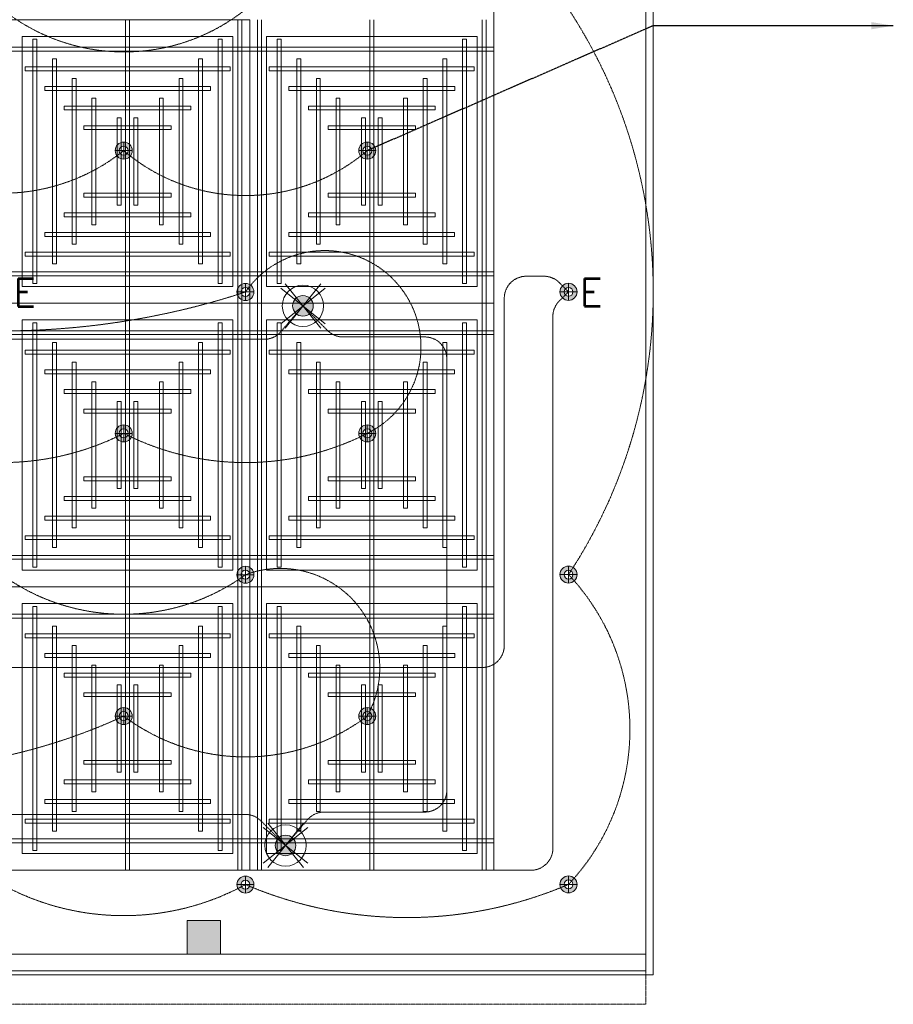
# Model space of a CAD drawing. Header units: millimetres. Extents: x -750 to 72845, y -24282 to 18874.
# Tile 13 of 154: x 8934 to 12913, y 152 to 4635. Entities that reach past the tile are written whole.
import ezdxf
from ezdxf.enums import TextEntityAlignment as Align

# ---------------------------------------------------------------- set-up
doc = ezdxf.new("R2010")
doc.units = ezdxf.units.MM
doc.header["$MEASUREMENT"] = 0
for name, pattern in [('DASHED', [19.05, 12.7, -6.35]), ('HIDDENX2', [0.75, 0.5, -0.25]), ('IRISH HOUSE_FF46_HYD AIRPORT_HVAC DUCTING LAYOUT 3$0$( Dashed )', [0.75, 0.5, -0.25])]:
    doc.linetypes.add(name, pattern=pattern)
doc.layers.get('0').update_dxf_attribs({"lineweight": 5})
for name, color, linetype, lineweight in [('E Celing Lighting', 5, 'DASHED', 5), ('IRISH HOUSE_FF46_HYD AIRPORT_HVAC DUCTING LAYOUT 3$0$00 Structural', 2, 'Continuous', 25), ('IRISH HOUSE_FF46_HYD AIRPORT_HVAC DUCTING LAYOUT 3$0$02_Elevation 00', 8, 'Continuous', 9), ('IRISH HOUSE_FF46_HYD AIRPORT_HVAC DUCTING LAYOUT 3$0$08_Hatch', 140, 'Continuous', 9), ('IRISH HOUSE_FF46_HYD AIRPORT_HVAC DUCTING LAYOUT 3$0$Ceiling', 14, 'Continuous', 9), ('IRISH HOUSE_FF46_HYD AIRPORT_HVAC DUCTING LAYOUT 3$0$Furniture', 14, 'Continuous', 9), ('IRISH HOUSE_FF46_HYD AIRPORT_HVAC DUCTING LAYOUT 3$0$Grey', 8, 'Continuous', 9), ('Lighting (Ceiling)', 160, 'Continuous', 15), ('M-MEP-ELLG-CABLE', 146, 'HIDDENX2', 20), ('M-MEP-ELPR-EQUIP', 6, 'Continuous', 20)]:
    doc.layers.add(name, color=color, linetype=linetype, lineweight=lineweight)
doc.layers.add('IRISH HOUSE_FF46_HYD AIRPORT_HVAC DUCTING LAYOUT 3$0$Flooring', color=8, linetype='Continuous')
doc.layers.add('IRISH HOUSE_FF46_HYD AIRPORT_HVAC DUCTING LAYOUT 3$0$RCP LAYOUT', color=8, linetype='Continuous')
doc.styles.add('Oswald Light', font='txt')
doc.styles.get("Standard").update_dxf_attribs({"font": 'romans.shx'})
doc.dimstyles.new('MDS-50', dxfattribs={"dimtxt": 100, "dimasz": 100, "dimexe": 50, "dimexo": 50, "dimgap": 25, "dimtad": 1, "dimdec": 0, "dimtxsty": 'Oswald Light', "dimcen": 0, "dimdle": 1.5875, "dimazin": 0, "dimtfac": 1, "dimtdec": 0, "dimtix": 1, "dimtmove": 0, "dimatfit": 0, "dimfxl": 0, "dimfrac": 2, "dimtolj": 1, "dimarcsym": 0})

# ---------------------------------------------------------------- blocks, each defined once
blk = doc.blocks.new('cl')
at = {"layer": 'Lighting (Ceiling)'}
h = blk.add_hatch(color=0, dxfattribs=at)
h.dxf.hatch_style = 1
h.paths.add_polyline_path([(1.53, 0.03, 1), (-1.53, 0.03, 1)])
h.paths.add_polyline_path([(-0.81, 0.03, -1), (0.81, 0.03, -1)], flags=16)
at = {"layer": 'Lighting (Ceiling)', "color": 0}
for p, q in [((-1.53, 0.03), (1.53, 0.03)), ((0, 1.56), (0, -1.5))]:
    blk.add_line(p, q, dxfattribs=at)
for radius in [1.53, 0.806]:
    blk.add_circle((0, 0.03), radius, dxfattribs=at)
at = {"color": 0}
blk.add_attdef('NAME', text='', height=5, dxfattribs=at).set_placement((0.84, 2.71), align=Align.MIDDLE_CENTER)
blk = doc.blocks.new('ljbsdinfpn')
at = {"layer": 'Lighting (Ceiling)'}
h = blk.add_hatch(color=6, dxfattribs=at)
h.dxf.hatch_style = 1
edge = h.paths.add_edge_path()
edge.add_arc((-23157.71, -1088.48), 1.85, 0, 360)
h = blk.add_hatch(color=6, dxfattribs=at)
h.dxf.hatch_style = 1
edge = h.paths.add_edge_path()
edge.add_arc((-23157.71, -1088.48), 1.85, 0, 360)
at = {"layer": 'Lighting (Ceiling)', "color": 6, "elevation": 0}
for points in [[(-23153.73, -1085.29), (-23161.69, -1091.68)], [(-23153.73, -1091.68), (-23161.69, -1085.29)], [(-23160.91, -1084.5), (-23154.51, -1092.46)], [(-23154.51, -1084.5), (-23160.91, -1092.46)]]:
    blk.add_lwpolyline(points, dxfattribs=at)
at = {"layer": 'Lighting (Ceiling)', "color": 6}
for radius in [3.7, 3.7, 1.85, 1.85]:
    blk.add_circle((-23157.71, -1088.48, 0), radius, dxfattribs=at)
blk = doc.blocks.new('skievubjn')
at = {"layer": 'E Celing Lighting', "color": 5}
for p in [(1744509.77, -78007.31, 0), (1744506.65, -78104.03, 0)]:
    blk.add_blockref('ljbsdinfpn', p, dxfattribs=at)
blk = doc.blocks.new('IRISH HOUSE_FF46_HYD AIRPORT_HVAC DUCTING LAYOUT 3$0$IRISH HOUSE-RCP LAYOUT')
at = {"layer": 'IRISH HOUSE_FF46_HYD AIRPORT_HVAC DUCTING LAYOUT 3$0$00 Structural', "lineweight": 0, "ltscale": 0.25}
h = blk.add_hatch(color=8, dxfattribs=at)
h.dxf.hatch_style = 1
h.paths.add_polyline_path([(9349.9, -8638.2), (9349.9, -8790.6), (9502.3, -8790.6), (9502.3, -8638.2)])
at = {"color": 8, "lineweight": 0, "ltscale": 0.25}
for p, q in [((10746.8, -3245.4), (10746.8, -8409.1)), ((8522.2, -4536.3), (9634.5, -4536.3)), ((9634.5, -4536.3), (9634.5, -5827.2)), ((9634.5, -4536.3), (9634.5, -5827.2)), ((10746.8, -5827.2), (10746.8, -4536.3)), ((8598.4, -4612.5), (9558.3, -4612.5)), ((8598.4, -5751), (8598.4, -4612.5)), ((9558.3, -4612.5), (9558.3, -5751)), ((10670.6, -4612.5), (9710.7, -4612.5)), ((9710.7, -4612.5), (9710.7, -5751)), ((10670.6, -5751), (10670.6, -4612.5)), ((9558.3, -5751), (8598.4, -5751)), ((9710.7, -5751), (10670.6, -5751)), ((9634.5, -5827.2), (8522.2, -5827.2)), ((9634.5, -5827.2), (8522.2, -5827.2)), ((9634.5, -7118.1), (9634.5, -5827.2)), ((9634.5, -7118.1), (9634.5, -5827.2)), ((9634.5, -5827.2), (10746.8, -5827.2)), ((9634.5, -5827.2), (10746.8, -5827.2)), ((10746.8, -5827.2), (10746.8, -7118.1)), ((9558.3, -5903.4), (8598.4, -5903.4)), ((8598.4, -5903.4), (8598.4, -7041.9)), ((9558.3, -7041.9), (9558.3, -5903.4)), ((9710.7, -7041.9), (9710.7, -5903.4)), ((9710.7, -5903.4), (10670.6, -5903.4)), ((10670.6, -5903.4), (10670.6, -7041.9)), ((8598.4, -7041.9), (9558.3, -7041.9)), ((10670.6, -7041.9), (9710.7, -7041.9)), ((8522.2, -7118.1), (9634.5, -7118.1)), ((8522.2, -7118.1), (9634.5, -7118.1)), ((9634.5, -7118.1), (9634.5, -8409.1)), ((10746.8, -7118.1), (9634.5, -7118.1)), ((9634.5, -7118.1), (9634.5, -8409.1)), ((10746.8, -7118.1), (9634.5, -7118.1)), ((10746.8, -8409.1), (10746.8, -7118.1)), ((8598.4, -7194.3), (9558.3, -7194.3)), ((8598.4, -8332.9), (8598.4, -7194.3)), ((9558.3, -7194.3), (9558.3, -8332.9)), ((10670.6, -7194.3), (9710.7, -7194.3)), ((9710.7, -7194.3), (9710.7, -8332.9)), ((10670.6, -8332.9), (10670.6, -7194.3)), ((9558.3, -8332.9), (8598.4, -8332.9)), ((9710.7, -8332.9), (10670.6, -8332.9)), ((10746.8, -8409.1), (1848.5, -8409.1)), ((9634.5, -8409.1), (8522.2, -8409.1)), ((9634.5, -8409.1), (10746.8, -8409.1))]:
    blk.add_line(p, q, dxfattribs=at)
at = {"layer": 'IRISH HOUSE_FF46_HYD AIRPORT_HVAC DUCTING LAYOUT 3$0$00 Structural', "color": 8, "lineweight": 0, "ltscale": 0.25}
for p, q in [((9349.9, -8638.2), (9502.3, -8638.2)), ((9349.9, -8790.6), (9349.9, -8638.2)), ((9502.3, -8638.2), (9502.3, -8790.6)), ((9502.3, -8790.6), (9349.9, -8790.6))]:
    blk.add_line(p, q, dxfattribs=at)
at = {"layer": 'IRISH HOUSE_FF46_HYD AIRPORT_HVAC DUCTING LAYOUT 3$0$02_Elevation 00', "color": 8, "lineweight": 0, "ltscale": 0.25}
blk.add_line((11438.4, -2926.3), (11438.4, -8866.9), dxfattribs=at)
at = {"layer": 'IRISH HOUSE_FF46_HYD AIRPORT_HVAC DUCTING LAYOUT 3$0$08_Hatch', "color": 8, "lineweight": 0, "ltscale": 0.25}
for p, q in [((8188.7, -8790.6), (11438.4, -8790.6)), ((11438.4, -8790.6), (11438.4, -8866.9)), ((11438.4, -8866.9), (8188.7, -8866.9))]:
    blk.add_line(p, q, dxfattribs=at)
at = {"layer": 'IRISH HOUSE_FF46_HYD AIRPORT_HVAC DUCTING LAYOUT 3$0$Ceiling', "color": 8, "lineweight": 0, "ltscale": 0.25}
for p, q in [((9069.4, -4536.3), (9087.3, -4536.3)), ((9069.4, -5827.2), (9069.4, -4536.3)), ((9087.3, -4536.3), (9087.3, -5827.2)), ((9598.8, -4536.3), (9580.9, -4536.3)), ((9580.9, -4536.3), (9580.9, -5827.2)), ((9598.8, -5827.2), (9598.8, -4536.3)), ((9670.2, -5827.2), (9670.2, -4536.3)), ((9688.1, -4536.3), (9688.1, -5827.2)), ((10181.7, -4536.3), (10181.7, -5827.2)), ((10199.6, -5827.2), (10199.6, -4536.3)), ((10693.2, -4536.3), (10693.2, -5827.2)), ((10711, -5827.2), (10711, -4536.3)), ((8522.2, -4661.4), (9634.5, -4661.4)), ((8647.3, -4625.7), (8665.2, -4625.7)), ((8647.3, -5737.9), (8647.3, -4625.7)), ((8665.2, -4625.7), (8665.2, -5737.9)), ((9491.5, -4625.7), (9509.4, -4625.7)), ((9491.5, -5737.9), (9491.5, -4625.7)), ((9509.4, -4625.7), (9509.4, -5737.9)), ((9634.5, -4661.4), (9634.5, -4679.3)), ((10746.8, -4661.4), (9634.5, -4661.4)), ((9634.5, -4661.4), (9634.5, -4679.3)), ((9777.5, -4625.7), (9759.6, -4625.7)), ((9759.6, -4625.7), (9759.6, -5737.9)), ((9777.5, -5737.9), (9777.5, -4625.7)), ((10621.7, -4625.7), (10603.8, -4625.7)), ((10603.8, -4625.7), (10603.8, -5737.9)), ((10621.7, -5737.9), (10621.7, -4625.7)), ((10746.8, -4679.3), (10746.8, -4661.4)), ((9634.5, -4679.3), (8522.2, -4679.3)), ((9634.5, -4679.3), (10746.8, -4679.3)), ((8611.7, -4768.7), (8611.7, -4750.8)), ((8611.7, -4750.8), (9545.1, -4750.8)), ((8736.7, -4715.1), (8754.6, -4715.1)), ((8736.7, -5648.5), (8736.7, -4715.1)), ((8754.6, -4715.1), (8754.6, -5648.5)), ((9402.2, -4715.1), (9420, -4715.1)), ((9402.2, -5648.5), (9402.2, -4715.1)), ((9420, -4715.1), (9420, -5648.5)), ((9545.1, -4750.8), (9545.1, -4768.7)), ((9723.9, -4750.8), (9723.9, -4768.7)), ((10657.3, -4750.8), (9723.9, -4750.8)), ((9866.8, -4715.1), (9849, -4715.1)), ((9849, -4715.1), (9849, -5648.5)), ((9866.8, -5648.5), (9866.8, -4715.1)), ((10532.3, -4715.1), (10514.4, -4715.1)), ((10514.4, -4715.1), (10514.4, -5648.5)), ((10532.3, -5648.5), (10532.3, -4715.1)), ((10657.3, -4768.7), (10657.3, -4750.8)), ((9545.1, -4768.7), (8611.7, -4768.7)), ((9723.9, -4768.7), (10657.3, -4768.7)), ((8701, -4858), (8701, -4840.2)), ((8701, -4840.2), (9455.8, -4840.2)), ((8826.1, -4804.4), (8843.9, -4804.4)), ((8826.1, -5559.1), (8826.1, -4804.4)), ((8843.9, -4804.4), (8843.9, -5559.1)), ((9312.8, -4804.4), (9330.7, -4804.4)), ((9312.8, -5559.1), (9312.8, -4804.4)), ((9330.7, -4804.4), (9330.7, -5559.1)), ((9455.8, -4840.2), (9455.8, -4858)), ((9813.2, -4840.2), (9813.2, -4858)), ((10568, -4840.2), (9813.2, -4840.2)), ((9956.2, -4804.4), (9938.3, -4804.4)), ((9938.3, -4804.4), (9938.3, -5559.1)), ((9956.2, -5559.1), (9956.2, -4804.4)), ((10442.9, -4804.4), (10425.1, -4804.4)), ((10425.1, -4804.4), (10425.1, -5559.1)), ((10442.9, -5559.1), (10442.9, -4804.4)), ((10568, -4858), (10568, -4840.2)), ((9455.8, -4858), (8701, -4858)), ((9813.2, -4858), (10568, -4858)), ((8790.4, -4947.4), (8790.4, -4929.5)), ((8790.4, -4929.5), (9366.4, -4929.5)), ((8933.4, -4893.8), (8915.5, -4893.8)), ((8915.5, -4893.8), (8915.5, -5469.8)), ((8933.4, -5469.8), (8933.4, -4893.8)), ((9223.4, -4893.8), (9241.3, -4893.8)), ((9223.4, -5469.8), (9223.4, -4893.8)), ((9241.3, -4893.8), (9241.3, -5469.8)), ((9366.4, -4929.5), (9366.4, -4947.4)), ((9902.6, -4929.5), (9902.6, -4947.4)), ((10478.6, -4929.5), (9902.6, -4929.5)), ((10045.6, -4893.8), (10027.7, -4893.8)), ((10027.7, -4893.8), (10027.7, -5469.8)), ((10045.6, -5469.8), (10045.6, -4893.8)), ((10335.6, -4893.8), (10353.5, -4893.8)), ((10335.6, -5469.8), (10335.6, -4893.8)), ((10353.5, -4893.8), (10353.5, -5469.8)), ((10478.6, -4947.4), (10478.6, -4929.5)), ((9366.4, -4947.4), (8790.4, -4947.4)), ((9902.6, -4947.4), (10478.6, -4947.4)), ((8879.8, -5036.8), (8879.8, -5018.9)), ((8879.8, -5018.9), (9277, -5018.9)), ((9049.6, -4983.1), (9031.7, -4983.1)), ((9031.7, -4983.1), (9031.7, -5380.4)), ((9049.6, -5380.4), (9049.6, -4983.1)), ((9107.3, -4983.1), (9125.1, -4983.1)), ((9107.3, -5380.4), (9107.3, -4983.1)), ((9125.1, -4983.1), (9125.1, -5380.4)), ((9277, -5018.9), (9277, -5036.8)), ((9992, -5018.9), (9992, -5036.8)), ((10389.2, -5018.9), (9992, -5018.9)), ((10161.7, -4983.1), (10143.9, -4983.1)), ((10143.9, -4983.1), (10143.9, -5380.4)), ((10161.7, -5380.4), (10161.7, -4983.1)), ((10219.4, -4983.1), (10237.3, -4983.1)), ((10219.4, -5380.4), (10219.4, -4983.1)), ((10237.3, -4983.1), (10237.3, -5380.4)), ((10389.2, -5036.8), (10389.2, -5018.9)), ((9277, -5036.8), (8879.8, -5036.8)), ((9992, -5036.8), (10389.2, -5036.8)), ((9277, -5326.8), (8879.8, -5326.8)), ((8879.8, -5326.8), (8879.8, -5344.7)), ((9277, -5344.7), (9277, -5326.8)), ((9992, -5344.7), (9992, -5326.8)), ((9992, -5326.8), (10389.2, -5326.8)), ((10389.2, -5326.8), (10389.2, -5344.7)), ((8879.8, -5344.7), (9277, -5344.7)), ((10389.2, -5344.7), (9992, -5344.7)), ((9366.4, -5416.2), (8790.4, -5416.2)), ((8790.4, -5416.2), (8790.4, -5434)), ((9031.7, -5380.4), (9049.6, -5380.4)), ((9125.1, -5380.4), (9107.3, -5380.4)), ((9366.4, -5434), (9366.4, -5416.2)), ((9902.6, -5434), (9902.6, -5416.2)), ((9902.6, -5416.2), (10478.6, -5416.2)), ((10143.9, -5380.4), (10161.7, -5380.4)), ((10237.3, -5380.4), (10219.4, -5380.4)), ((10478.6, -5416.2), (10478.6, -5434)), ((8790.4, -5434), (9366.4, -5434)), ((10478.6, -5434), (9902.6, -5434)), ((9455.8, -5505.5), (8701.1, -5505.5)), ((8701.1, -5505.5), (8701.1, -5523.4)), ((8915.5, -5469.8), (8933.4, -5469.8)), ((9241.3, -5469.8), (9223.4, -5469.8)), ((9455.8, -5523.4), (9455.8, -5505.5)), ((9813.2, -5523.4), (9813.2, -5505.5)), ((9813.2, -5505.5), (10567.9, -5505.5)), ((10027.7, -5469.8), (10045.6, -5469.8)), ((10353.5, -5469.8), (10335.6, -5469.8)), ((10567.9, -5505.5), (10567.9, -5523.4)), ((8701.1, -5523.4), (9455.8, -5523.4)), ((10567.9, -5523.4), (9813.2, -5523.4)), ((9545.1, -5594.9), (8611.7, -5594.9)), ((8611.7, -5594.9), (8611.7, -5612.8)), ((8843.9, -5559.1), (8826.1, -5559.1)), ((9330.7, -5559.1), (9312.8, -5559.1)), ((9545.1, -5612.8), (9545.1, -5594.9)), ((9723.9, -5612.8), (9723.9, -5594.9)), ((9723.9, -5594.9), (10657.3, -5594.9)), ((9938.3, -5559.1), (9956.2, -5559.1)), ((10425.1, -5559.1), (10442.9, -5559.1)), ((10657.3, -5594.9), (10657.3, -5612.8)), ((8611.7, -5612.8), (9545.1, -5612.8)), ((8754.6, -5648.5), (8736.7, -5648.5)), ((9420, -5648.5), (9402.2, -5648.5)), ((10657.3, -5612.8), (9723.9, -5612.8)), ((9849, -5648.5), (9866.8, -5648.5)), ((10514.4, -5648.5), (10532.3, -5648.5)), ((9634.5, -5684.3), (8522.2, -5684.3)), ((9634.5, -5702.1), (9634.5, -5684.3)), ((9634.5, -5684.3), (10746.8, -5684.3)), ((9634.5, -5702.1), (9634.5, -5684.3)), ((10746.8, -5684.3), (10746.8, -5702.1)), ((8522.2, -5702.1), (9634.5, -5702.1)), ((8665.2, -5737.9), (8647.3, -5737.9)), ((9509.4, -5737.9), (9491.5, -5737.9)), ((10746.8, -5702.1), (9634.5, -5702.1)), ((9759.6, -5737.9), (9777.5, -5737.9)), ((10603.8, -5737.9), (10621.7, -5737.9)), ((9087.3, -5827.2), (9069.4, -5827.2)), ((9069.4, -5827.2), (9069.4, -7118.1)), ((9087.3, -5827.2), (9069.4, -5827.2)), ((9087.3, -7118.1), (9087.3, -5827.2)), ((9580.9, -7118.1), (9580.9, -5827.2)), ((9580.9, -5827.2), (9598.8, -5827.2)), ((9580.9, -5827.2), (9598.8, -5827.2)), ((9598.8, -5827.2), (9598.8, -7118.1)), ((9688.1, -5827.2), (9670.2, -5827.2)), ((9670.2, -5827.2), (9670.2, -7118.1)), ((9688.1, -5827.2), (9670.2, -5827.2)), ((9688.1, -7118.1), (9688.1, -5827.2)), ((10181.7, -7118.1), (10181.7, -5827.2)), ((10181.7, -5827.2), (10199.6, -5827.2)), ((10181.7, -5827.2), (10199.6, -5827.2)), ((10199.6, -5827.2), (10199.6, -7118.1)), ((10693.2, -7118.1), (10693.2, -5827.2)), ((10693.2, -5827.2), (10711, -5827.2)), ((10693.2, -5827.2), (10711, -5827.2)), ((10711, -5827.2), (10711, -7118.1)), ((8665.2, -5916.6), (8647.3, -5916.6)), ((8647.3, -5916.6), (8647.3, -7028.8)), ((8665.2, -7028.8), (8665.2, -5916.6)), ((9509.4, -5916.6), (9491.5, -5916.6)), ((9491.5, -5916.6), (9491.5, -7028.8)), ((9509.4, -7028.8), (9509.4, -5916.6)), ((9759.6, -7028.8), (9759.6, -5916.6)), ((9759.6, -5916.6), (9777.5, -5916.6)), ((9777.5, -5916.6), (9777.5, -7028.8)), ((10603.8, -7028.8), (10603.8, -5916.6)), ((10603.8, -5916.6), (10621.7, -5916.6)), ((10621.7, -5916.6), (10621.7, -7028.8)), ((8522.2, -5952.3), (9634.5, -5952.3)), ((9634.5, -5952.3), (9634.5, -5970.2)), ((10746.8, -5952.3), (9634.5, -5952.3)), ((9634.5, -5952.3), (9634.5, -5970.2)), ((10746.8, -5970.2), (10746.8, -5952.3)), ((9634.5, -5970.2), (8522.2, -5970.2)), ((8754.6, -6006), (8736.7, -6006)), ((8736.7, -6006), (8736.7, -6939.4)), ((8754.6, -6939.4), (8754.6, -6006)), ((9420, -6006), (9402.2, -6006)), ((9402.2, -6006), (9402.2, -6939.4)), ((9420, -6939.4), (9420, -6006)), ((9634.5, -5970.2), (10746.8, -5970.2)), ((9849, -6939.4), (9849, -6006)), ((9849, -6006), (9866.8, -6006)), ((9866.8, -6006), (9866.8, -6939.4)), ((10514.4, -6939.4), (10514.4, -6006)), ((10514.4, -6006), (10532.3, -6006)), ((10532.3, -6006), (10532.3, -6939.4)), ((8611.7, -6059.6), (8611.7, -6041.7)), ((8611.7, -6041.7), (9545.1, -6041.7)), ((9545.1, -6041.7), (9545.1, -6059.6)), ((9723.9, -6041.7), (9723.9, -6059.6)), ((10657.3, -6041.7), (9723.9, -6041.7)), ((10657.3, -6059.6), (10657.3, -6041.7)), ((9545.1, -6059.6), (8611.7, -6059.6)), ((8843.9, -6095.3), (8826.1, -6095.3)), ((8826.1, -6095.3), (8826.1, -6850.1)), ((8843.9, -6850.1), (8843.9, -6095.3)), ((9330.7, -6095.3), (9312.8, -6095.3)), ((9312.8, -6095.3), (9312.8, -6850.1)), ((9330.7, -6850.1), (9330.7, -6095.3)), ((9723.9, -6059.6), (10657.3, -6059.6)), ((9938.3, -6850.1), (9938.3, -6095.3)), ((9938.3, -6095.3), (9956.2, -6095.3)), ((9956.2, -6095.3), (9956.2, -6850.1)), ((10425.1, -6850.1), (10425.1, -6095.3)), ((10425.1, -6095.3), (10442.9, -6095.3)), ((10442.9, -6095.3), (10442.9, -6850.1)), ((8701.1, -6148.9), (8701.1, -6131.1)), ((8701.1, -6131.1), (9455.8, -6131.1)), ((9455.8, -6131.1), (9455.8, -6148.9)), ((9813.2, -6131.1), (9813.2, -6148.9)), ((10567.9, -6131.1), (9813.2, -6131.1)), ((10567.9, -6148.9), (10567.9, -6131.1)), ((9455.8, -6148.9), (8701.1, -6148.9)), ((8915.5, -6760.7), (8915.5, -6184.7)), ((8915.5, -6184.7), (8933.4, -6184.7)), ((8933.4, -6184.7), (8933.4, -6760.7)), ((9241.3, -6184.7), (9223.4, -6184.7)), ((9223.4, -6184.7), (9223.4, -6760.7)), ((9241.3, -6760.7), (9241.3, -6184.7)), ((9813.2, -6148.9), (10567.9, -6148.9)), ((10027.7, -6760.7), (10027.7, -6184.7)), ((10027.7, -6184.7), (10045.6, -6184.7)), ((10045.6, -6184.7), (10045.6, -6760.7)), ((10353.5, -6184.7), (10335.6, -6184.7)), ((10335.6, -6184.7), (10335.6, -6760.7)), ((10353.5, -6760.7), (10353.5, -6184.7)), ((8790.4, -6238.3), (8790.4, -6220.4)), ((8790.4, -6220.4), (9366.4, -6220.4)), ((9366.4, -6220.4), (9366.4, -6238.3)), ((9902.6, -6220.4), (9902.6, -6238.3)), ((10478.6, -6220.4), (9902.6, -6220.4)), ((10478.6, -6238.3), (10478.6, -6220.4)), ((9366.4, -6238.3), (8790.4, -6238.3)), ((9031.7, -6671.3), (9031.7, -6274.1)), ((9031.7, -6274.1), (9049.6, -6274.1)), ((9049.6, -6274.1), (9049.6, -6671.3)), ((9125.1, -6274.1), (9107.3, -6274.1)), ((9107.3, -6274.1), (9107.3, -6671.3)), ((9125.1, -6671.3), (9125.1, -6274.1)), ((9902.6, -6238.3), (10478.6, -6238.3)), ((10143.9, -6671.3), (10143.9, -6274.1)), ((10143.9, -6274.1), (10161.7, -6274.1)), ((10161.7, -6274.1), (10161.7, -6671.3)), ((10237.3, -6274.1), (10219.4, -6274.1)), ((10219.4, -6274.1), (10219.4, -6671.3)), ((10237.3, -6671.3), (10237.3, -6274.1)), ((8879.8, -6327.7), (8879.8, -6309.8)), ((8879.8, -6309.8), (9277, -6309.8)), ((9277, -6309.8), (9277, -6327.7)), ((9992, -6309.8), (9992, -6327.7)), ((10389.2, -6309.8), (9992, -6309.8)), ((10389.2, -6327.7), (10389.2, -6309.8)), ((9277, -6327.7), (8879.8, -6327.7)), ((9992, -6327.7), (10389.2, -6327.7)), ((9277, -6617.7), (8879.8, -6617.7)), ((8879.8, -6617.7), (8879.8, -6635.6)), ((9277, -6635.6), (9277, -6617.7)), ((9992, -6635.6), (9992, -6617.7)), ((9992, -6617.7), (10389.2, -6617.7)), ((10389.2, -6617.7), (10389.2, -6635.6)), ((8879.8, -6635.6), (9277, -6635.6)), ((9049.6, -6671.3), (9031.7, -6671.3)), ((9107.3, -6671.3), (9125.1, -6671.3)), ((10389.2, -6635.6), (9992, -6635.6)), ((10161.7, -6671.3), (10143.9, -6671.3)), ((10219.4, -6671.3), (10237.3, -6671.3)), ((9366.4, -6707.1), (8790.4, -6707.1)), ((8790.4, -6707.1), (8790.4, -6725)), ((9366.4, -6725), (9366.4, -6707.1)), ((9902.6, -6725), (9902.6, -6707.1)), ((9902.6, -6707.1), (10478.6, -6707.1)), ((10478.6, -6707.1), (10478.6, -6725)), ((8790.4, -6725), (9366.4, -6725)), ((8933.4, -6760.7), (8915.5, -6760.7)), ((9223.4, -6760.7), (9241.3, -6760.7)), ((10478.6, -6725), (9902.6, -6725)), ((10045.6, -6760.7), (10027.7, -6760.7)), ((10335.6, -6760.7), (10353.5, -6760.7)), ((9455.8, -6796.4), (8701, -6796.4)), ((8701, -6796.4), (8701, -6814.3)), ((9455.8, -6814.3), (9455.8, -6796.4)), ((9813.2, -6814.3), (9813.2, -6796.4)), ((9813.2, -6796.4), (10568, -6796.4)), ((10568, -6796.4), (10568, -6814.3)), ((8701, -6814.3), (9455.8, -6814.3)), ((8826.1, -6850.1), (8843.9, -6850.1)), ((9312.8, -6850.1), (9330.7, -6850.1)), ((10568, -6814.3), (9813.2, -6814.3)), ((9956.2, -6850.1), (9938.3, -6850.1)), ((10442.9, -6850.1), (10425.1, -6850.1)), ((9545.1, -6885.8), (8611.7, -6885.8)), ((8611.7, -6885.8), (8611.7, -6903.7)), ((8611.7, -6903.7), (9545.1, -6903.7)), ((9545.1, -6903.7), (9545.1, -6885.8)), ((9723.9, -6903.7), (9723.9, -6885.8)), ((9723.9, -6885.8), (10657.3, -6885.8)), ((10657.3, -6903.7), (9723.9, -6903.7)), ((10657.3, -6885.8), (10657.3, -6903.7)), ((8736.7, -6939.4), (8754.6, -6939.4)), ((9402.2, -6939.4), (9420, -6939.4)), ((9866.8, -6939.4), (9849, -6939.4)), ((10532.3, -6939.4), (10514.4, -6939.4)), ((9634.5, -6975.2), (8522.2, -6975.2)), ((8522.2, -6993), (9634.5, -6993)), ((9634.5, -6993), (9634.5, -6975.2)), ((9634.5, -6975.2), (10746.8, -6975.2)), ((9634.5, -6993), (9634.5, -6975.2)), ((10746.8, -6993), (9634.5, -6993)), ((10746.8, -6975.2), (10746.8, -6993)), ((8647.3, -7028.8), (8665.2, -7028.8)), ((9491.5, -7028.8), (9509.4, -7028.8)), ((9777.5, -7028.8), (9759.6, -7028.8)), ((10621.7, -7028.8), (10603.8, -7028.8)), ((9069.4, -7118.1), (9087.3, -7118.1)), ((9069.4, -8409.1), (9069.4, -7118.1)), ((9069.4, -7118.1), (9087.3, -7118.1)), ((9087.3, -7118.1), (9087.3, -8409.1)), ((9598.8, -7118.1), (9580.9, -7118.1)), ((9580.9, -7118.1), (9580.9, -8409.1)), ((9598.8, -7118.1), (9580.9, -7118.1)), ((9598.8, -8409.1), (9598.8, -7118.1)), ((9670.2, -7118.1), (9688.1, -7118.1)), ((9670.2, -8409.1), (9670.2, -7118.1)), ((9670.2, -7118.1), (9688.1, -7118.1)), ((9688.1, -7118.1), (9688.1, -8409.1)), ((10199.6, -7118.1), (10181.7, -7118.1)), ((10181.7, -7118.1), (10181.7, -8409.1)), ((10199.6, -7118.1), (10181.7, -7118.1)), ((10199.6, -8409.1), (10199.6, -7118.1)), ((10711, -7118.1), (10693.2, -7118.1)), ((10693.2, -7118.1), (10693.2, -8409.1)), ((10711, -7118.1), (10693.2, -7118.1)), ((10711, -8409.1), (10711, -7118.1)), ((8647.3, -7207.5), (8665.2, -7207.5)), ((8647.3, -8319.7), (8647.3, -7207.5)), ((8665.2, -7207.5), (8665.2, -8319.7)), ((9491.5, -7207.5), (9509.4, -7207.5)), ((9491.5, -8319.7), (9491.5, -7207.5)), ((9509.4, -7207.5), (9509.4, -8319.7)), ((9777.5, -7207.5), (9759.6, -7207.5)), ((9759.6, -7207.5), (9759.6, -8319.7)), ((9777.5, -8319.7), (9777.5, -7207.5)), ((10621.7, -7207.5), (10603.8, -7207.5)), ((10603.8, -7207.5), (10603.8, -8319.7)), ((10621.7, -8319.7), (10621.7, -7207.5)), ((8522.2, -7243.3), (9634.5, -7243.3)), ((9634.5, -7261.1), (8522.2, -7261.1)), ((9634.5, -7243.3), (9634.5, -7261.1)), ((10746.8, -7243.3), (9634.5, -7243.3)), ((9634.5, -7243.3), (9634.5, -7261.1)), ((9634.5, -7261.1), (10746.8, -7261.1)), ((10746.8, -7261.1), (10746.8, -7243.3)), ((8736.7, -7296.9), (8754.6, -7296.9)), ((8736.7, -8230.3), (8736.7, -7296.9)), ((8754.6, -7296.9), (8754.6, -8230.3)), ((9402.2, -7296.9), (9420, -7296.9)), ((9402.2, -8230.3), (9402.2, -7296.9)), ((9420, -7296.9), (9420, -8230.3)), ((9866.8, -7296.9), (9849, -7296.9)), ((9849, -7296.9), (9849, -8230.3)), ((9866.8, -8230.3), (9866.8, -7296.9)), ((10532.3, -7296.9), (10514.4, -7296.9)), ((10514.4, -7296.9), (10514.4, -8230.3)), ((10532.3, -8230.3), (10532.3, -7296.9)), ((8611.7, -7350.5), (8611.7, -7332.6)), ((8611.7, -7332.6), (9545.1, -7332.6)), ((9545.1, -7350.5), (8611.7, -7350.5)), ((9545.1, -7332.6), (9545.1, -7350.5)), ((9723.9, -7332.6), (9723.9, -7350.5)), ((10657.3, -7332.6), (9723.9, -7332.6)), ((9723.9, -7350.5), (10657.3, -7350.5)), ((10657.3, -7350.5), (10657.3, -7332.6)), ((8826.1, -7386.2), (8843.9, -7386.2)), ((8826.1, -8141), (8826.1, -7386.2)), ((8843.9, -7386.2), (8843.9, -8141)), ((9312.8, -7386.2), (9330.7, -7386.2)), ((9312.8, -8141), (9312.8, -7386.2)), ((9330.7, -7386.2), (9330.7, -8141)), ((9956.2, -7386.2), (9938.3, -7386.2)), ((9938.3, -7386.2), (9938.3, -8141)), ((9956.2, -8141), (9956.2, -7386.2)), ((10442.9, -7386.2), (10425.1, -7386.2)), ((10425.1, -7386.2), (10425.1, -8141)), ((10442.9, -8141), (10442.9, -7386.2)), ((8701, -7439.9), (8701, -7422)), ((8701, -7422), (9455.8, -7422)), ((9455.8, -7439.9), (8701, -7439.9)), ((9455.8, -7422), (9455.8, -7439.9)), ((9813.2, -7422), (9813.2, -7439.9)), ((10568, -7422), (9813.2, -7422)), ((9813.2, -7439.9), (10568, -7439.9)), ((10568, -7439.9), (10568, -7422)), ((8933.4, -7475.6), (8915.5, -7475.6)), ((8915.5, -7475.6), (8915.5, -8051.6)), ((8933.4, -8051.6), (8933.4, -7475.6)), ((9223.4, -7475.6), (9241.3, -7475.6)), ((9223.4, -8051.6), (9223.4, -7475.6)), ((9241.3, -7475.6), (9241.3, -8051.6)), ((10045.6, -7475.6), (10027.7, -7475.6)), ((10027.7, -7475.6), (10027.7, -8051.6)), ((10045.6, -8051.6), (10045.6, -7475.6)), ((10335.6, -7475.6), (10353.5, -7475.6)), ((10335.6, -8051.6), (10335.6, -7475.6)), ((10353.5, -7475.6), (10353.5, -8051.6)), ((8790.4, -7529.2), (8790.4, -7511.3)), ((8790.4, -7511.3), (9366.4, -7511.3)), ((9366.4, -7529.2), (8790.4, -7529.2)), ((9366.4, -7511.3), (9366.4, -7529.2)), ((9902.6, -7511.3), (9902.6, -7529.2)), ((10478.6, -7511.3), (9902.6, -7511.3)), ((9902.6, -7529.2), (10478.6, -7529.2)), ((10478.6, -7529.2), (10478.6, -7511.3)), ((9049.6, -7565), (9031.7, -7565)), ((9031.7, -7565), (9031.7, -7962.2)), ((9049.6, -7962.2), (9049.6, -7565)), ((9107.3, -7565), (9125.1, -7565)), ((9107.3, -7962.2), (9107.3, -7565)), ((9125.1, -7565), (9125.1, -7962.2)), ((10161.7, -7565), (10143.9, -7565)), ((10143.9, -7565), (10143.9, -7962.2)), ((10161.7, -7962.2), (10161.7, -7565)), ((10219.4, -7565), (10237.3, -7565)), ((10219.4, -7962.2), (10219.4, -7565)), ((10237.3, -7565), (10237.3, -7962.2)), ((8879.8, -7618.6), (8879.8, -7600.7)), ((8879.8, -7600.7), (9277, -7600.7)), ((9277, -7618.6), (8879.8, -7618.6)), ((9277, -7600.7), (9277, -7618.6)), ((9992, -7600.7), (9992, -7618.6)), ((10389.2, -7600.7), (9992, -7600.7)), ((9992, -7618.6), (10389.2, -7618.6)), ((10389.2, -7618.6), (10389.2, -7600.7)), ((9277, -7908.6), (8879.8, -7908.6)), ((8879.8, -7908.6), (8879.8, -7926.5)), ((8879.8, -7926.5), (9277, -7926.5)), ((9277, -7926.5), (9277, -7908.6)), ((9992, -7926.5), (9992, -7908.6)), ((9992, -7908.6), (10389.2, -7908.6)), ((10389.2, -7926.5), (9992, -7926.5)), ((10389.2, -7908.6), (10389.2, -7926.5)), ((9031.7, -7962.2), (9049.6, -7962.2)), ((9125.1, -7962.2), (9107.3, -7962.2)), ((10143.9, -7962.2), (10161.7, -7962.2)), ((10237.3, -7962.2), (10219.4, -7962.2)), ((9366.4, -7998), (8790.4, -7998)), ((8790.4, -7998), (8790.4, -8015.9)), ((8790.4, -8015.9), (9366.4, -8015.9)), ((9366.4, -8015.9), (9366.4, -7998)), ((9902.6, -8015.9), (9902.6, -7998)), ((9902.6, -7998), (10478.6, -7998)), ((10478.6, -8015.9), (9902.6, -8015.9)), ((10478.6, -7998), (10478.6, -8015.9)), ((8915.5, -8051.6), (8933.4, -8051.6)), ((9241.3, -8051.6), (9223.4, -8051.6)), ((10027.7, -8051.6), (10045.6, -8051.6)), ((10353.5, -8051.6), (10335.6, -8051.6)), ((9455.8, -8087.4), (8701.1, -8087.4)), ((8701.1, -8087.4), (8701.1, -8105.2)), ((8701.1, -8105.2), (9455.8, -8105.2)), ((9455.8, -8105.2), (9455.8, -8087.4)), ((9813.2, -8105.2), (9813.2, -8087.4)), ((9813.2, -8087.4), (10567.9, -8087.4)), ((10567.9, -8105.2), (9813.2, -8105.2)), ((10567.9, -8087.4), (10567.9, -8105.2)), ((8843.9, -8141), (8826.1, -8141)), ((9330.7, -8141), (9312.8, -8141)), ((9938.3, -8141), (9956.2, -8141)), ((10425.1, -8141), (10442.9, -8141)), ((9545.1, -8176.7), (8611.7, -8176.7)), ((8611.7, -8176.7), (8611.7, -8194.6)), ((8611.7, -8194.6), (9545.1, -8194.6)), ((9545.1, -8194.6), (9545.1, -8176.7)), ((9723.9, -8194.6), (9723.9, -8176.7)), ((9723.9, -8176.7), (10657.3, -8176.7)), ((10657.3, -8194.6), (9723.9, -8194.6)), ((10657.3, -8176.7), (10657.3, -8194.6)), ((8754.6, -8230.3), (8736.7, -8230.3)), ((9420, -8230.3), (9402.2, -8230.3)), ((9849, -8230.3), (9866.8, -8230.3)), ((10514.4, -8230.3), (10532.3, -8230.3)), ((9634.5, -8266.1), (8522.2, -8266.1)), ((8522.2, -8283.9), (9634.5, -8283.9)), ((9634.5, -8283.9), (9634.5, -8266.1)), ((9634.5, -8266.1), (10746.8, -8266.1)), ((9634.5, -8283.9), (9634.5, -8266.1)), ((10746.8, -8283.9), (9634.5, -8283.9)), ((10746.8, -8266.1), (10746.8, -8283.9)), ((8665.2, -8319.7), (8647.3, -8319.7)), ((9509.4, -8319.7), (9491.5, -8319.7)), ((9759.6, -8319.7), (9777.5, -8319.7)), ((10603.8, -8319.7), (10621.7, -8319.7)), ((9087.3, -8409.1), (9069.4, -8409.1)), ((9580.9, -8409.1), (9598.8, -8409.1)), ((9688.1, -8409.1), (9670.2, -8409.1)), ((10181.7, -8409.1), (10199.6, -8409.1)), ((10693.2, -8409.1), (10711, -8409.1))]:
    blk.add_line(p, q, dxfattribs=at)
at = {"layer": 'IRISH HOUSE_FF46_HYD AIRPORT_HVAC DUCTING LAYOUT 3$0$Flooring', "color": 8, "lineweight": 0, "ltscale": 0.25}
for p, q in [((11472.3, -8885), (11471.9, -124)), ((1134.7, -8885), (11472.3, -8885))]:
    blk.add_line(p, q, dxfattribs=at)
at = {"layer": 'IRISH HOUSE_FF46_HYD AIRPORT_HVAC DUCTING LAYOUT 3$0$Furniture', "color": 8, "lineweight": 0, "ltscale": 0.25}
blk.add_line((1106, -8866.9), (11438.4, -8866.9), dxfattribs=at)
at = {"layer": 'IRISH HOUSE_FF46_HYD AIRPORT_HVAC DUCTING LAYOUT 3$0$Grey', "color": 8, "linetype": 'IRISH HOUSE_FF46_HYD AIRPORT_HVAC DUCTING LAYOUT 3$0$( Dashed )', "lineweight": 0, "ltscale": 0.2}
for p, q in [((11438.4, -9019.3), (11438.4, -8866.9)), ((1258.4, -9019.3), (11438.4, -9019.3))]:
    blk.add_line(p, q, dxfattribs=at)
blk = doc.blocks.new('IRISH HOUSE_FF46_HYD AIRPORT_HVAC DUCTING LAYOUT 3')
at = {"layer": 'IRISH HOUSE_FF46_HYD AIRPORT_HVAC DUCTING LAYOUT 3$0$RCP LAYOUT', "lineweight": 0}
blk.add_blockref('IRISH HOUSE_FF46_HYD AIRPORT_HVAC DUCTING LAYOUT 3$0$IRISH HOUSE-RCP LAYOUT', (0, 0), dxfattribs=at)

msp = doc.modelspace()

# ---------------------------------------------------------------- linework, layer by layer
at = {"layer": 'M-MEP-ELLG-CABLE', "color": 1, "ltscale": 5}
for points in [[(831.7, 7257.4, -0.146526), (831.8, 4682.8, -0.20789), (831.8, 3395.5, 0.566772), (1845, 697.6, 0.199213), (3307.5, 697.6, 0.290007), (4416.6, 697.6, 0.290007), (5525.8, 697.6, 0.129069), (7744.1, 697.6, 0.255227), (8853.3, 697.6, 0.255227), (9962.4, 697.6, 0.204857), (11433.4, 698.4, 0.396471), (11433.4, 2109, 0.299741), (11433.4, 4683.6, 0.372432), (11433.4, 6574.2, -0.177368), (9962.4, 6574.2, -0.221401), (8853.3, 6574.2, -0.221401), (7744.1, 6574.2, -0.221401), (6634.9, 6574.2, -0.455011), (5897.6, 6796.7, -0.413275), (5676.4, 7257.4, -0.172632)], [(3862, 4039.2, 0.162821), (6080, 4039.9, 0.349888), (7189.6, 4039.9, 0.368803), (8298.7, 4039.9, 0.350709), (9407.9, 4039.2, 0.368803), (10516.9, 4039.2)], [(4971.3, 2752.6, 0.240995), (6080.4, 2752.6, 0.24039), (7189.4, 2751.9, 0.241629), (8298.7, 2752.7, 0.240415), (9407.9, 2751.9, 0.239739), (10517.1, 2751.9, 1.291138), (9962.4, 3395.5, -0.159622), (7744.2, 3395.5, 0.165279), (6635, 3396.3, -0.240954), (5525.8, 3396.3, -0.242325)], [(2738.5, 1017.1), (9961.9, 1017.1, -0.198912), (10032.6, 987.8), (10144.8, 875.6), (10244.7, 992.7, -0.219412), (10320.7, 1027.7), (10779.3, 1027.7, 0.414214), (10879.3, 1127.7), (10879.3, 3090.8, 0.414214), (10779.3, 3190.8), (10406.7, 3190.8, -0.198912), (10336, 3220.1), (10223.9, 3332.2), (10123.9, 3215.2, -0.219412), (10047.9, 3180.2), (7420.4, 3180.2, -0.198912), (7349.7, 3209.4), (7226.9, 3332.2), (7127, 3215.2, -0.219412), (7050.9, 3180.2), (3801.1, 3180.2, -0.414214)], [(3862, 1464.6, 0.220109), (6079.6, 1465.3, 0.332718), (7189.5, 1464.6, 0.219697), (9407.9, 1464.6, 0.334968), (10517, 1464.6, 0.697339), (9962.4, 2108.2, -0.324211), (8853.3, 2108.2, -0.324211), (7744.1, 2108.2, -0.324211), (6634.9, 2108.2, -0.323536), (5525.8, 2109, -0.324213)]]:
    msp.add_lwpolyline(points, format="xyb", dxfattribs=at)
at = {"layer": 'M-MEP-ELLG-CABLE', "color": 1, "ltscale": 5, "elevation": 1}
msp.add_lwpolyline([(2198.2, 4682.8, 0.231512), (4416.6, 4683.6, 0.477889), (5525.8, 4683.6, 0.349768), (6635.8, 4683.6, 0.242133), (8855.1, 4682.8, 0.35033), (9963.3, 4682.8, 0.84539), (9408, 5325.7, -0.369447), (8298.8, 5325, -0.350709), (7189.6, 5325.7, -0.231316), (4971.3, 5326.5, -0.366107), (3851.9, 5325.7, -0.353893), (2752.7, 5326.5, -0.350107), (1643.7, 5326.5, -0.743955), (2198.2, 5970.1, 0.350656), (3307.6, 5969.4, 0.337376), (4971, 6612.3, -0.350709), (3861.9, 6613, -0.368803), (2752.8, 6613, -0.350709), (1643.6, 6613.8, -0.393119), (2198.1, 7257.4, 0.351512), (3304.7, 7256.7, 0.367873), (4416.6, 7256.7, 0.57746)], format="xyb", dxfattribs=at)
at = {"layer": 'M-MEP-ELLG-CABLE', "color": 5, "ltscale": 5, "elevation": 1}
msp.add_lwpolyline([(6720.9, 762.6), (11262.2, 762.6, 0.414214), (11362.2, 862.6), (11362.2, 3284, -0.199897), (11391.8, 3355), (11433.4, 3396.2), (11392, 3437.8, 0.199474), (11321.1, 3467.3), (11241, 3467.3, 0.414214), (11141, 3367.3), (11141, 1786, -0.414214), (11041, 1686), (8469.7, 1686, 0.426397)], format="xyb", dxfattribs=at)

# ---------------------------------------------------------------- block references
at = {"layer": 'E Celing Lighting', "color": 8, "xscale": 25.4, "yscale": 25.4, "zscale": 25.4}
msp.add_blockref('skievubjn', (-43712118.3, 2012365.4), dxfattribs=at)
at = {"layer": 'E Celing Lighting', "color": 1, "xscale": 25.32885420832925, "yscale": 25.32885420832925, "zscale": 25.32885420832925}
for p in [(9407.9, 4038.4), (10517, 4038.4), (9962.4, 3394.8), (9407.9, 2751.1), (10517, 2751.1), (9962.4, 2107.5), (11433.4, 2108.2), (9407.9, 1463.8), (10517, 1463.8), (9962.4, 696.9), (11433.4, 697.6)]:
    msp.add_blockref('cl', p, dxfattribs=at)
at = {"layer": 'E Celing Lighting', "color": 5}
ref = msp.add_blockref('cl', (8853.3, 3394.8), dxfattribs=dict(at, xscale=-25.32885420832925, yscale=25.32885420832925, zscale=25.32885420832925))
ref.add_attrib('NAME', 'E', dxfattribs={"layer": '0', "color": 0, "height": 126.6}).set_placement((8956.4, 3393), align=Align.MIDDLE_CENTER)
ref = msp.add_blockref('cl', (11433.4, 3395.5), dxfattribs=dict(at, xscale=-25.32885420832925, yscale=25.32885420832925, zscale=25.32885420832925))
ref.add_attrib('NAME', 'E', dxfattribs={"layer": '0', "color": 0, "height": 126.6}).set_placement((11536.5, 3393.7), align=Align.MIDDLE_CENTER)
at = {"layer": 'M-MEP-ELPR-EQUIP'}
msp.add_blockref('IRISH HOUSE_FF46_HYD AIRPORT_HVAC DUCTING LAYOUT 3', (347, 9171.7), dxfattribs=at)

# ---------------------------------------------------------------- leaders
at = {"layer": 'M-MEP-ELLG-CABLE', "color": 1, "ltscale": 5}
msp.add_leader([(12912.5, 4608), (11819.2, 4608), (10517, 4039.2)], dimstyle='MDS-50', override={"dimtad": 0}, dxfattribs=at)

doc.saveas('drawing.dxf')
